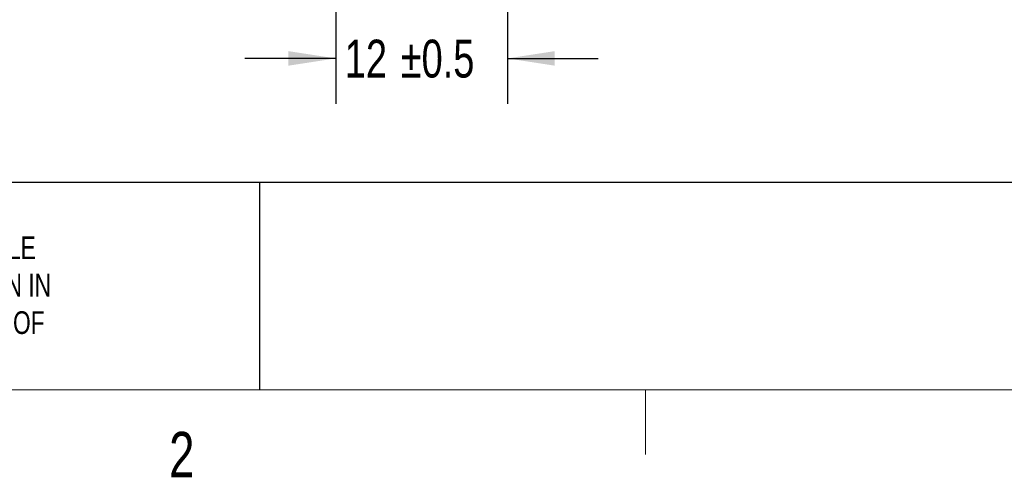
# Paper-space layout 'RJ45 body' of a CAD drawing. Header units: millimetres. Extents: x 5 to 274, y 4 to 211.
# Tile 2 of 21: x 96 to 165, y 4 to 36. Entities that reach past the tile are written whole.
import ezdxf

# ---------------------------------------------------------------- set-up
doc = ezdxf.new("R2010")
doc.units = ezdxf.units.MM
doc.layers.add('DIMENSIONS', color=8, linetype='Continuous')
doc.layers.add('FORMAT', color=7, linetype='Continuous')
doc.styles.add('SLDTEXTSTYLE0', font='TXT', dxfattribs={"width": 0.75})
doc.dimstyles.new('SLDDIMSTYLE11', dxfattribs={"dimtxt": 2.645833, "dimasz": 3.302, "dimexe": 0, "dimexo": 0.0625, "dimgap": 0.661458, "dimtad": 0, "dimtih": 1, "dimtoh": 1, "dimdec": 0, "dimrnd": 1e-09, "dimzin": 12, "dimdsep": 46, "dimtxsty": 'SLDTEXTSTYLE0', "dimsah": 1, "dimcen": 0.09, "dimadec": 0, "dimazin": 3, "dimtol": 1, "dimtp": 0.5, "dimtm": 0.5, "dimtfac": 1, "dimtdec": 1, "dimtmove": 0, "dimatfit": 0, "dimfxl": 0, "dimfrac": 2, "dimtolj": 1, "dimarcsym": 0})

# ---------------------------------------------------------------- blocks, each defined once
blk = doc.blocks.new('SW_NOTE_0_5')
at = {"layer": 'FORMAT', "color": 0, "char_height": 1.5875, "attachment_point": 1, "style": 'SLDTEXTSTYLE0'}
for s, insert in [('THE INFORMATION CONTAINED IN THIS DRAWING IS THE SOLE', (0, 2.046)), ('PROPERTY OF LUCID VISION LABS, INC. ANY REPRODUCTION IN', (0, -0.57)), ('PART OR AS A WHOLE WITHOUT THE WRITTEN PERMISSION OF', (0, -3.187)), ('LUCID VISION LABS, INC. IS PROHIBITED.', (0, -5.804))]:
    blk.add_mtext(s, dxfattribs=dict(at, insert=insert))
blk = doc.blocks.new('_D_31')
at = {"layer": 'DIMENSIONS'}
for p, q in [((130.049, 60.095), (130.049, 30.19)), ((118.049, 44.595), (118.049, 30.19)), ((118.049, 33.365), (111.699, 33.365)), ((130.049, 33.365), (136.399, 33.365))]:
    blk.add_line(p, q, dxfattribs=at)
for points in [[(118.049, 33.365), (114.747, 33.873), (114.747, 32.857)], [(130.049, 33.365), (133.351, 32.857), (133.351, 33.873)]]:
    blk.add_solid(points, dxfattribs=at)
at = {"layer": 'DIMENSIONS', "char_height": 2.6458, "attachment_point": 1, "style": 'SLDTEXTSTYLE0'}
for s, insert in [('12', (118.684, 34.674)), ('±0.5', (122.594, 34.674))]:
    blk.add_mtext(s, dxfattribs=dict(at, insert=insert))

psp = doc.layouts.new('RJ45 body')

# ---------------------------------------------------------------- linework, layer by layer
at = {"layer": 'FORMAT'}
for p, q in [((10.2, 24.7144932), (269.2, 24.7144932)), ((112.7193752, 24.7144932), (112.7193752, 10.2))]:
    psp.add_line(p, q, dxfattribs=at)
at = {"layer": 'FORMAT', "color": 7, "linetype": 'Continuous', "lineweight": 18}
for p, q in [((269.2, 10.2), (10.2, 10.2)), ((139.7, 5.674), (139.7, 10.201))]:
    psp.add_line(p, q, dxfattribs=at)

# ---------------------------------------------------------------- block references
at = {"layer": 'FORMAT'}
psp.add_blockref('SW_NOTE_0_5', (48, 18.8833333), dxfattribs=at)

# ---------------------------------------------------------------- texts
at = {"layer": 'FORMAT', "insert": (107.2930295, 7.2661233), "char_height": 3.175, "attachment_point": 2, "style": 'SLDTEXTSTYLE0'}
psp.add_mtext('2', dxfattribs=at)

# ---------------------------------------------------------------- dimensions: what is measured, and where the dimension line sits
at = {"layer": 'DIMENSIONS'}
dim = psp.add_linear_dim(base=(130.0491738, 33.3654231), p1=(118.0491738, 45.8654231), p2=(130.0491738, 61.3654231), angle=0, dimstyle='SLDDIMSTYLE11', dxfattribs=at)
dim.commit()
dim.dimension.update_dxf_attribs({"geometry": '_D_31', "text_midpoint": (124.0491738, 33.3654231), "dimtype": 160})

doc.saveas('drawing.dxf')
